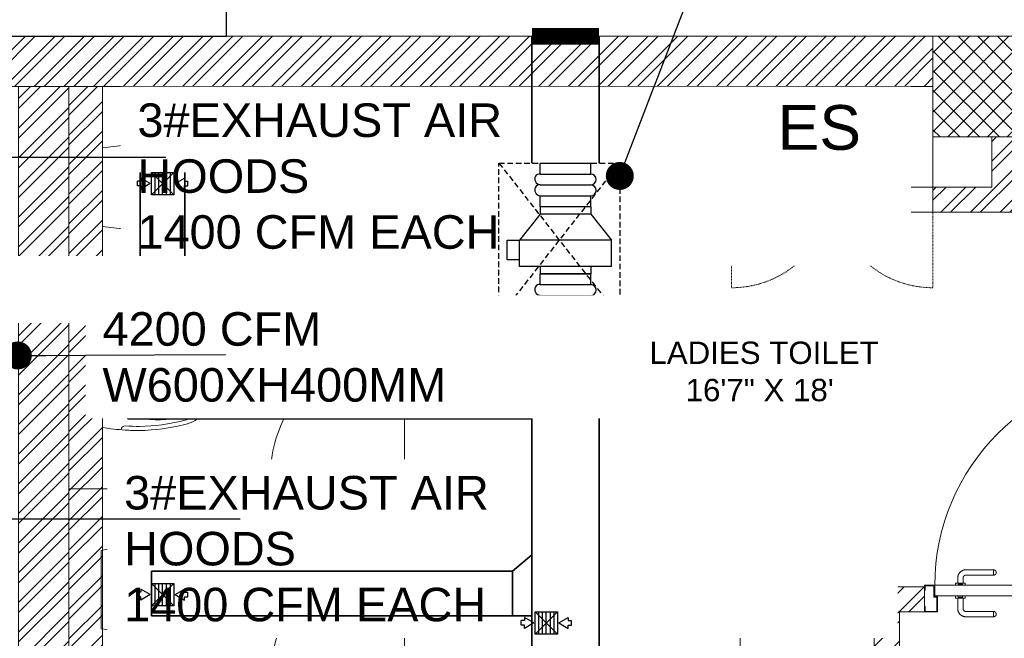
# Model space of a CAD drawing. Header units: inches. Extents: x 105152 to 158499, y 12149 to 30915.
# Tile 248 of 256: x 128340 to 128516, y 21495 to 21605. Entities that reach past the tile are written whole.
import ezdxf

# ---------------------------------------------------------------- set-up
doc = ezdxf.new("R2010")
doc.units = ezdxf.units.IN
doc.header["$MEASUREMENT"] = 0
doc.linetypes.add('HIDDEN', pattern=[0.375, 0.25, -0.125])
for name, color, linetype in [('0-SA-DUCT', 250, 'Continuous'), ('AC-SAD', 104, 'Continuous'), ('PD_025_TEXT', 61, 'Continuous'), ('PP-HVAC- GRILL', 1, 'Continuous')]:
    doc.layers.add(name, color=color, linetype=linetype)
for name, color, linetype, lineweight in [('DIFFUSER', 3, 'Continuous', 30), ('EXHAUST AIR DUCT', 13, 'Continuous', 35), ('HVAC TEXT PP', 104, 'Continuous', 20), ('INLINE  EXHAUST', 211, 'Continuous', 0), ('PD_DOOR', 42, 'Continuous', 25), ('VCD', 5, 'Continuous', 35)]:
    doc.layers.add(name, color=color, linetype=linetype, lineweight=lineweight)
doc.layers.add('PD_BASE', color=8, linetype='Continuous', transparency=0.5)
doc.styles.get("Standard").update_dxf_attribs({"font": 'arial.ttf', "height": 6})
doc.styles.add('style1', font='arial.ttf', dxfattribs={"height": 500})
doc.dimstyles.new('ISO-10', dxfattribs={"dimtxt": 6, "dimasz": 0.5, "dimexe": 1.25, "dimexo": 0.625, "dimtad": 1, "dimtoh": 1, "dimdec": 1, "dimlunit": 4, "dimtxsty": 'Standard', "dimblk": 'ARCHTICK', "dimcen": 2.5, "dimclrt": 3, "dimadec": 0, "dimazin": 0, "dimtfac": 1, "dimtdec": 1, "dimtmove": 1, "dimatfit": 3, "dimfxl": 1, "dimarcsym": 0})

# ---------------------------------------------------------------- blocks, each defined once
blk = doc.blocks.new('A$C24556D30')
at = {"color": 251, "lineweight": 5}
for p, q in [((170, 400), (170, 20)), ((300, 210), (300, 292.2)), ((300, 210), (300, 127.8))]:
    blk.add_line(p, q, dxfattribs=at)
for points in [[(279.9, 412.5, 0.02753), (170, 400, 0.02753)], [(564.9, 366.1, 0.054905), (349.5, 395, 0.054905)], [(569.7, 385.6, 0.054905), (350, 415, 0.054905)], [(300, 210), (300, 290, 0.704392)], [(300, 210), (300, 130, -0.704392)], [(564.9, 53.9, -0.054905), (349.5, 25, -0.054905)], [(170, 20, 0.02753), (279.9, 7.5, 0.02753)], [(569.7, 34.4, -0.054905), (350, 5, -0.054905)]]:
    blk.add_lwpolyline(points, format="xyb", dxfattribs=at)
for centre, radius, start, end in [((279.9, 412.5), 20, 184.5905, 273.8823), ((350, -585), 1000, 90, 94.0204), ((350, -585), 980, 90, 94.0204), ((530, 210), 180, 60, 77.2425), ((360, 292.2), 60, 105.9249, 180), ((439, 15.2), 348.1, 69.701, 105.9249), ((530, 210), 135, 0, 77.2425), ((530, 210), 160, 60, 77.2425), ((530, 210), 160, 0, 60), ((530, 210), 180, 0, 60), ((530, 210), 135, 282.7575, 0), ((530, 210), 160, 300, 0), ((530, 210), 180, 300, 0), ((360, 127.8), 60, 180, 254.0751), ((439, 404.8), 348.1, 254.0751, 290.299), ((530, 210), 160, 282.7575, 300), ((530, 210), 180, 282.7575, 300), ((279.9, 7.5), 20, 86.1177, 175.4095), ((350, 1005), 1000, 265.9796, 270), ((350, 1005), 980, 265.9796, 270)]:
    blk.add_arc(centre, radius, start, end, dxfattribs=at)
blk = doc.blocks.new('door 1')
at = {"layer": 'PD_DOOR', "color": 251, "lineweight": 5}
for p, q in [((160472.9, 15356.5), (160472.9, 15360.1)), ((160472.9, 15360.1), (160472.9, 15356.5)), ((160602.9, 15360.1), (160472.9, 15360.1)), ((160472.9, 15360.1), (160472.9, 15359.7)), ((160472.9, 15335.1), (160472.9, 15360.1)), ((160472.9, 15359.7), (160472.9, 15335.6)), ((159755.9, 15337.6), (159695.9, 15337.6)), ((159695.9, 15337.6), (159695.9, 15312.6)), ((159695.9, 15312.6), (159695.9, 15337.6)), ((159695.9, 15337.6), (159755.9, 15337.6)), ((159695.9, 15212.6), (159695.9, 15337.6)), ((159695.9, 15312.6), (159697.9, 15312.6)), ((159697.9, 15312.6), (159695.9, 15312.6)), ((159697.9, 15312.6), (159697.9, 15335.6)), ((159697.9, 15335.6), (159753.9, 15335.6)), ((159753.9, 15335.6), (159697.9, 15335.6)), ((159697.9, 15335.6), (159697.9, 15312.6)), ((159753.9, 15335.6), (159753.9, 15267.6)), ((159753.9, 15267.6), (159753.9, 15335.6)), ((159755.9, 15265.6), (159755.9, 15337.6)), ((159755.9, 15337.6), (159755.9, 15265.6)), ((160472.9, 15335.1), (160472.9, 15338.8)), ((160472.9, 15338.8), (160472.9, 15335.1)), ((160472.9, 15335.6), (160472.9, 15335.1)), ((160472.9, 15335.1), (160602.9, 15335.1)), ((160615.4, 15322.6), (160615.4, 15272.6)), ((160640.4, 15272.6), (160640.4, 15322.6)), ((160795.9, 15337.6), (160735.9, 15337.6)), ((160735.9, 15337.6), (160735.9, 15265.6)), ((160735.9, 15265.6), (160735.9, 15337.6)), ((160735.9, 15337.6), (160795.9, 15337.6)), ((160737.9, 15267.6), (160737.9, 15335.6)), ((160737.9, 15335.6), (160793.9, 15335.6)), ((160793.9, 15335.6), (160737.9, 15335.6)), ((160737.9, 15335.6), (160737.9, 15267.6)), ((160793.9, 15335.6), (160793.9, 15312.6)), ((160793.9, 15312.6), (160793.9, 15335.6)), ((160793.9, 15312.6), (160795.9, 15312.6)), ((160795.9, 15312.6), (160793.9, 15312.6)), ((160795.9, 15312.6), (160795.9, 15337.6)), ((160795.9, 15337.6), (160795.9, 15312.6)), ((160795.9, 15337.6), (160795.9, 15212.6)), ((159753.9, 15267.6), (159738.9, 15267.6)), ((159738.9, 15267.6), (159738.9, 15214.6)), ((159738.9, 15214.6), (159738.9, 15267.6)), ((159738.9, 15267.6), (159753.9, 15267.6)), ((159740.9, 15212.6), (159740.9, 15265.6)), ((159740.9, 15265.6), (159755.9, 15265.6)), ((159755.9, 15265.6), (159740.9, 15265.6)), ((159740.9, 15265.6), (159740.9, 15212.6)), ((160747.9, 15262.6), (159743.9, 15262.6)), ((159743.9, 15262.6), (159743.9, 15212.6)), ((160747.9, 15262.6), (159743.9, 15262.6)), ((159743.9, 15262.6), (159743.9, 15212.6)), ((160605.4, 15272.6), (160605.4, 15262.6)), ((160622.1, 15272.6), (160605.4, 15272.6)), ((160605.4, 15272.6), (160622.1, 15272.6)), ((160650.4, 15262.6), (160605.4, 15262.6)), ((160605.4, 15262.6), (160650.4, 15262.6)), ((160640.4, 15272.6), (160615.4, 15272.6)), ((160615.4, 15272.6), (160621.7, 15272.6)), ((160617.9, 15267.6), (160617.9, 15262.6)), ((160637.9, 15267.6), (160617.9, 15267.6)), ((160617.9, 15267.6), (160637.9, 15267.6)), ((160637.9, 15262.6), (160617.9, 15262.6)), ((160617.9, 15262.6), (160637.9, 15262.6)), ((160621.7, 15272.6), (160624.7, 15272.6)), ((160624.7, 15272.6), (160627.9, 15272.6)), ((160627.9, 15272.6), (160631.2, 15272.6)), ((160627.9, 15272.6), (160650.4, 15272.6)), ((160631.2, 15272.6), (160634.2, 15272.6)), ((160650.4, 15272.6), (160633.8, 15272.6)), ((160634.2, 15272.6), (160640.4, 15272.6)), ((160637.9, 15262.6), (160637.9, 15267.6)), ((160650.4, 15262.6), (160650.4, 15272.6)), ((160735.9, 15265.6), (160750.9, 15265.6)), ((160750.9, 15265.6), (160735.9, 15265.6)), ((160752.9, 15267.6), (160737.9, 15267.6)), ((160737.9, 15267.6), (160752.9, 15267.6)), ((160747.9, 15212.6), (160747.9, 15262.6)), ((160747.9, 15262.6), (160747.9, 15212.6)), ((160750.9, 15265.6), (160750.9, 15212.6)), ((160750.9, 15212.6), (160750.9, 15265.6)), ((160752.9, 15214.6), (160752.9, 15267.6)), ((160752.9, 15267.6), (160752.9, 15214.6)), ((159697.9, 15237.6), (159695.9, 15237.6)), ((159695.9, 15237.6), (159695.9, 15212.6)), ((159695.9, 15212.6), (159695.9, 15237.6)), ((159695.9, 15237.6), (159697.9, 15237.6)), ((159697.9, 15214.6), (159697.9, 15237.6)), ((159697.9, 15237.6), (159697.9, 15214.6)), ((160795.9, 15237.6), (160793.9, 15237.6)), ((160793.9, 15237.6), (160793.9, 15214.6)), ((160793.9, 15214.6), (160793.9, 15237.6)), ((160793.9, 15237.6), (160795.9, 15237.6)), ((160795.9, 15212.6), (160795.9, 15237.6)), ((160795.9, 15237.6), (160795.9, 15212.6)), ((159695.9, 15212.6), (159740.9, 15212.6)), ((159740.9, 15212.6), (159695.9, 15212.6)), ((159695.9, 15212.6), (159743.9, 15212.6)), ((159743.9, 15212.6), (159695.9, 15212.6)), ((159738.9, 15214.6), (159697.9, 15214.6)), ((159697.9, 15214.6), (159738.9, 15214.6)), ((159793.9, 15212.6), (159743.9, 15212.6)), ((159743.9, 15212.6), (159743.9, 14208.6)), ((159743.9, 15212.6), (160747.9, 15212.6)), ((159743.9, 15212.6), (159793.9, 15212.6)), ((159743.9, 15212.6), (159793.9, 15212.6)), ((159793.9, 15212.6), (159743.9, 15212.6)), ((159793.9, 14208.6), (159793.9, 15212.6)), ((159793.9, 15212.6), (160747.9, 15212.6)), ((159793.9, 15212.6), (160747.9, 15212.6)), ((160747.9, 15212.6), (159793.9, 15212.6)), ((160605.4, 15212.6), (160605.4, 15202.6)), ((160605.4, 15212.6), (160650.4, 15212.6)), ((160639.2, 15212.6), (160605.4, 15212.6)), ((160605.4, 15202.6), (160650.4, 15202.6)), ((160650.4, 15202.6), (160605.4, 15202.6)), ((160615.4, 15202.6), (160615.4, 15177.6)), ((160615.4, 15202.6), (160640.4, 15202.6)), ((160640.4, 15202.6), (160615.4, 15202.6)), ((160617.9, 15212.6), (160617.9, 15207.6)), ((160617.9, 15212.6), (160637.9, 15212.6)), ((160618.3, 15212.6), (160617.9, 15212.6)), ((160617.9, 15207.6), (160637.9, 15207.6)), ((160637.9, 15207.6), (160617.9, 15207.6)), ((160637.9, 15212.6), (160618.3, 15212.6)), ((160637.9, 15207.6), (160637.9, 15212.6)), ((160650.4, 15212.6), (160639.2, 15212.6)), ((160640.4, 15177.6), (160640.4, 15202.6)), ((160650.4, 15202.6), (160650.4, 15212.6)), ((160747.9, 15212.6), (160795.9, 15212.6)), ((160795.9, 15212.6), (160747.9, 15212.6)), ((160750.9, 15212.6), (160795.9, 15212.6)), ((160795.9, 15212.6), (160750.9, 15212.6)), ((160793.9, 15214.6), (160752.9, 15214.6)), ((160752.9, 15214.6), (160793.9, 15214.6)), ((160472.9, 15165.1), (160472.9, 15161.5)), ((160472.9, 15161.5), (160472.9, 15165.1)), ((160602.9, 15165.1), (160472.9, 15165.1)), ((160472.9, 15165.1), (160472.9, 15164.7)), ((160472.9, 15140.1), (160472.9, 15165.1)), ((160472.9, 15164.7), (160472.9, 15140.6)), ((160472.9, 15143.8), (160472.9, 15140.1)), ((160472.9, 15140.1), (160472.9, 15143.8)), ((160472.9, 15140.6), (160472.9, 15140.1)), ((160472.9, 15140.1), (160602.9, 15140.1)), ((159743.9, 14208.6), (159793.9, 14208.6))]:
    blk.add_line(p, q, dxfattribs=at)
at = {"layer": 'PD_DOOR', "color": 251, "lineweight": 5, "flags": 128}
for points in [[(160460.4, 15347.6), (160460.5, 15348.1), (160460.5, 15348.6), (160460.5, 15349.1), (160460.6, 15349.6), (160460.7, 15350.1), (160460.8, 15350.6), (160460.9, 15351.1), (160461.1, 15351.6), (160461.2, 15352), (160461.4, 15352.5), (160461.6, 15353), (160461.9, 15353.4), (160462.1, 15353.9), (160462.4, 15354.3), (160462.6, 15354.7), (160462.9, 15355.1), (160463.2, 15355.5), (160463.5, 15355.9), (160463.9, 15356.3), (160464.2, 15356.6), (160464.6, 15357), (160465, 15357.3), (160465.4, 15357.6), (160465.8, 15357.9), (160466.2, 15358.2), (160466.6, 15358.4), (160467, 15358.7), (160467.5, 15358.9), (160467.9, 15359.1), (160468.4, 15359.3), (160468.9, 15359.5), (160469.4, 15359.6), (160469.8, 15359.8), (160470.3, 15359.9), (160470.8, 15360), (160471.3, 15360), (160471.8, 15360.1), (160472.3, 15360.1), (160472.8, 15360.1), (160472.9, 15360.1)], [(160640.4, 15322.6), (160640.4, 15324.1), (160640.3, 15325.6), (160640.2, 15327.1), (160640, 15328.6), (160639.7, 15330.1), (160639.4, 15331.6), (160639, 15333), (160638.5, 15334.4), (160638, 15335.9), (160637.5, 15337.2), (160636.9, 15338.6), (160636.2, 15340), (160635.5, 15341.3), (160634.7, 15342.6), (160633.9, 15343.8), (160633, 15345), (160632.1, 15346.2), (160631.1, 15347.4), (160630.1, 15348.5), (160629.1, 15349.5), (160628, 15350.6), (160626.8, 15351.5), (160625.7, 15352.5), (160624.4, 15353.4), (160623.2, 15354.2), (160621.9, 15355), (160620.6, 15355.7), (160619.3, 15356.4), (160617.9, 15357), (160616.5, 15357.6), (160615.1, 15358.1), (160613.7, 15358.6), (160612.2, 15359), (160610.8, 15359.3), (160609.3, 15359.6), (160607.8, 15359.8), (160606.3, 15360), (160604.8, 15360.1), (160603.3, 15360.1), (160602.9, 15360.1)], [(160472.9, 15335.1), (160472.4, 15335.2), (160471.9, 15335.2), (160471.4, 15335.2), (160470.9, 15335.3), (160470.5, 15335.4), (160470, 15335.5), (160469.5, 15335.6), (160469, 15335.8), (160468.5, 15335.9), (160468.1, 15336.1), (160467.6, 15336.3), (160467.2, 15336.6), (160466.7, 15336.8), (160466.3, 15337.1), (160465.9, 15337.3), (160465.5, 15337.6), (160465.1, 15337.9), (160464.7, 15338.2), (160464.3, 15338.6), (160464, 15338.9), (160463.6, 15339.3), (160463.3, 15339.7), (160463, 15340.1), (160462.7, 15340.5), (160462.4, 15340.9), (160462.2, 15341.3), (160461.9, 15341.8), (160461.7, 15342.2), (160461.5, 15342.7), (160461.3, 15343.1), (160461.1, 15343.6), (160461, 15344.1), (160460.8, 15344.5), (160460.7, 15345), (160460.6, 15345.5), (160460.5, 15346), (160460.5, 15346.5), (160460.5, 15347), (160460.4, 15347.5), (160460.4, 15347.6)], [(160602.9, 15335.1), (160603.4, 15335.1), (160603.9, 15335.1), (160604.4, 15335.1), (160604.9, 15335), (160605.4, 15334.9), (160605.9, 15334.8), (160606.4, 15334.7), (160606.9, 15334.5), (160607.3, 15334.3), (160607.8, 15334.2), (160608.3, 15334), (160608.7, 15333.7), (160609.2, 15333.5), (160609.6, 15333.2), (160610, 15333), (160610.4, 15332.7), (160610.8, 15332.4), (160611.2, 15332), (160611.6, 15331.7), (160611.9, 15331.4), (160612.2, 15331), (160612.6, 15330.6), (160612.9, 15330.2), (160613.2, 15329.8), (160613.5, 15329.4), (160613.7, 15329), (160614, 15328.5), (160614.2, 15328.1), (160614.4, 15327.6), (160614.6, 15327.2), (160614.8, 15326.7), (160614.9, 15326.2), (160615.1, 15325.7), (160615.2, 15325.3), (160615.3, 15324.8), (160615.3, 15324.3), (160615.4, 15323.8), (160615.4, 15323.3), (160615.4, 15322.8), (160615.4, 15322.6)], [(160602.9, 15140.1), (160604.4, 15140.2), (160605.9, 15140.3), (160607.4, 15140.4), (160608.9, 15140.6), (160610.4, 15140.9), (160611.9, 15141.2), (160613.3, 15141.6), (160614.7, 15142), (160616.2, 15142.5), (160617.5, 15143.1), (160618.9, 15143.7), (160620.3, 15144.4), (160621.6, 15145.1), (160622.9, 15145.9), (160624.1, 15146.7), (160625.3, 15147.6), (160626.5, 15148.5), (160627.7, 15149.5), (160628.8, 15150.5), (160629.8, 15151.5), (160630.9, 15152.6), (160631.8, 15153.8), (160632.8, 15154.9), (160633.7, 15156.1), (160634.5, 15157.4), (160635.3, 15158.7), (160636, 15160), (160636.7, 15161.3), (160637.3, 15162.7), (160637.9, 15164.1), (160638.4, 15165.5), (160638.9, 15166.9), (160639.3, 15168.3), (160639.6, 15169.8), (160639.9, 15171.3), (160640.1, 15172.8), (160640.3, 15174.2), (160640.4, 15175.7), (160640.4, 15177.2), (160640.4, 15177.6)], [(160615.4, 15177.6), (160615.4, 15177.1), (160615.4, 15176.6), (160615.4, 15176.1), (160615.3, 15175.7), (160615.2, 15175.2), (160615.1, 15174.7), (160615, 15174.2), (160614.8, 15173.7), (160614.6, 15173.2), (160614.5, 15172.8), (160614.3, 15172.3), (160614, 15171.9), (160613.8, 15171.4), (160613.5, 15171), (160613.3, 15170.6), (160613, 15170.2), (160612.7, 15169.8), (160612.3, 15169.4), (160612, 15169), (160611.7, 15168.7), (160611.3, 15168.3), (160610.9, 15168), (160610.5, 15167.7), (160610.1, 15167.4), (160609.7, 15167.1), (160609.3, 15166.9), (160608.8, 15166.6), (160608.4, 15166.4), (160607.9, 15166.2), (160607.5, 15166), (160607, 15165.8), (160606.5, 15165.7), (160606, 15165.5), (160605.6, 15165.4), (160605.1, 15165.3), (160604.6, 15165.3), (160604.1, 15165.2), (160603.6, 15165.2), (160603.1, 15165.1), (160602.9, 15165.1)], [(160460.4, 15152.6), (160460.5, 15153.1), (160460.5, 15153.6), (160460.5, 15154.1), (160460.6, 15154.6), (160460.7, 15155.1), (160460.8, 15155.6), (160460.9, 15156.1), (160461.1, 15156.6), (160461.2, 15157), (160461.4, 15157.5), (160461.6, 15158), (160461.9, 15158.4), (160462.1, 15158.9), (160462.4, 15159.3), (160462.6, 15159.7), (160462.9, 15160.1), (160463.2, 15160.5), (160463.5, 15160.9), (160463.9, 15161.3), (160464.2, 15161.6), (160464.6, 15162), (160465, 15162.3), (160465.4, 15162.6), (160465.8, 15162.9), (160466.2, 15163.2), (160466.6, 15163.4), (160467, 15163.7), (160467.5, 15163.9), (160467.9, 15164.1), (160468.4, 15164.3), (160468.9, 15164.5), (160469.4, 15164.6), (160469.8, 15164.8), (160470.3, 15164.9), (160470.8, 15165), (160471.3, 15165), (160471.8, 15165.1), (160472.3, 15165.1), (160472.8, 15165.1), (160472.9, 15165.1)], [(160472.9, 15140.1), (160472.4, 15140.2), (160471.9, 15140.2), (160471.4, 15140.2), (160470.9, 15140.3), (160470.5, 15140.4), (160470, 15140.5), (160469.5, 15140.6), (160469, 15140.8), (160468.5, 15140.9), (160468.1, 15141.1), (160467.6, 15141.3), (160467.2, 15141.6), (160466.7, 15141.8), (160466.3, 15142.1), (160465.9, 15142.3), (160465.5, 15142.6), (160465.1, 15142.9), (160464.7, 15143.2), (160464.3, 15143.6), (160464, 15143.9), (160463.6, 15144.3), (160463.3, 15144.7), (160463, 15145.1), (160462.7, 15145.5), (160462.4, 15145.9), (160462.2, 15146.3), (160461.9, 15146.8), (160461.7, 15147.2), (160461.5, 15147.7), (160461.3, 15148.1), (160461.1, 15148.6), (160461, 15149.1), (160460.8, 15149.5), (160460.7, 15150), (160460.6, 15150.5), (160460.5, 15151), (160460.5, 15151.5), (160460.5, 15152), (160460.4, 15152.5), (160460.4, 15152.6)]]:
    blk.add_lwpolyline(points, dxfattribs=at)
at = {"layer": 'PD_DOOR', "color": 251, "lineweight": 5}
blk.add_arc((159743.9, 15212.6), 1004, 270, 0, dxfattribs=at)
blk = doc.blocks.new('DOOR1')
at = {"color": 251, "xscale": 0.03818181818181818, "yscale": 0.03818181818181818, "zscale": 0.03818181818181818, "rotation": 90}
blk.add_blockref('door 1', (-2370.94, -8406.75), dxfattribs=at)
blk = doc.blocks.new('FIRST FLOOR AR PLAN')
at = {"layer": 'PD_BASE', "lineweight": 5}
h = blk.add_hatch(dxfattribs=at)
h.set_pattern_fill('ANSI37', color=256, scale=20)
h.set_pattern_definition([(45, (268611.2745, 47371.9895), (-1.767766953, 1.767766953), []), (135, (268611.2745, 47371.9895), (-1.767766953, -1.767766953), [])])
h.paths.add_polyline_path([(123922.49, 21602.5), (123907.49, 21602.5), (123907.49, 21584.5), (123922.49, 21584.5)])
h = blk.add_hatch(dxfattribs=at)
h.set_pattern_fill('ANSI32', color=256, scale=10)
h.set_pattern_definition([(45, (123733.2206, 21360.1165), (-2.65165, 2.65165), []), (45, (123734.9884, 21360.1165), (-2.65165, 2.65165), [])])
h.paths.add_polyline_path([(123743.99, 21362.2), (123700.74, 21362.2), (123700.74, 21357.7), (123743.99, 21357.7)])
h.paths.add_polyline_path([(123658.74, 21362.2), (123615.49, 21362.2), (123615.49, 21357.7), (123658.74, 21357.7)], flags=17)
h.paths.add_polyline_path([(123743.99, 21279), (123743.99, 21274.5), (123905.99, 21274.5), (123905.99, 21279), (123752.99, 21279), (123752.99, 21368.5), (123812.99, 21368.5), (123812.99, 21344.5), (123817.49, 21344.5), (123817.49, 21368.5), (123896.99, 21368.5), (123896.99, 21340.5), (123901.49, 21340.5), (123901.49, 21499.5), (123905.99, 21499.5), (123905.99, 21504), (123896.99, 21504), (123896.99, 21377.5), (123752.99, 21377.5), (123752.99, 21593.5), (123743.99, 21593.5)])
h.paths.add_polyline_path([(123688.49, 21269.56), (123692.99, 21269.56), (123692.99, 21274.5), (123701.99, 21274.5), (123701.99, 21279), (123615.49, 21279), (123615.49, 21434.5), (123538.49, 21434.5), (123538.49, 21430), (123610.99, 21430), (123610.99, 21279), (123554.99, 21279), (123554.99, 21274.5), (123688.49, 21274.5)])
h = blk.add_hatch(dxfattribs=at)
h.set_pattern_fill('ANSI32', color=256, scale=10)
h.set_pattern_definition([(45, (150297.4604, 39481.8853), (-2.65165043, 2.65165043), []), (45, (150299.228, 39481.8853), (-2.65165043, 2.65165043), [])])
h.paths.add_polyline_path([(123758.99, 21593.5), (123752.99, 21593.5), (123752.99, 21557.5), (123758.99, 21557.5)])
h.paths.add_polyline_path([(123758.99, 21557.5), (123752.99, 21557.5), (123752.99, 21521.5), (123758.99, 21521.5)])
h.paths.add_polyline_path([(123752.99, 21521.5), (123752.99, 21485.5), (123758.99, 21485.5), (123758.99, 21521.5)])
h.paths.add_polyline_path([(123758.99, 21485.5), (123752.99, 21485.5), (123752.99, 21449.5), (123758.99, 21449.5)])
h.paths.add_polyline_path([(123758.99, 21449.5), (123752.99, 21449.5), (123752.99, 21413.5), (123758.99, 21413.5)])
h.paths.add_polyline_path([(123758.99, 21413.5), (123752.99, 21413.5), (123752.99, 21377.5), (123758.99, 21377.5)])
h.paths.add_polyline_path([(124037.99, 21593.5), (124028.99, 21593.5), (124028.99, 21504), (124024.49, 21504), (124024.49, 21499.5), (124028.99, 21499.5), (124028.99, 21489.5), (124037.99, 21489.5)])
h.paths.add_polyline_path([(123956.99, 21593.5), (123952.49, 21593.5), (123952.49, 21504), (123947.99, 21504), (123947.99, 21499.5), (123982.49, 21499.5), (123982.49, 21504), (123956.99, 21504)])
h.paths.add_polyline_path([(123952.49, 21575.5), (123949.49, 21575.5), (123949.49, 21571), (123952.49, 21571)], flags=17)
h.paths.add_polyline_path([(123925.49, 21575.5), (123922.49, 21575.5), (123922.49, 21584.5), (123917.99, 21584.5), (123917.99, 21575.5), (123907.49, 21575.5), (123907.49, 21571), (123925.49, 21571)])
h.paths.add_polyline_path([(123871.49, 21593.5), (123866.99, 21593.5), (123866.99, 21577.5), (123866.99, 21571), (123871.49, 21571), (123871.49, 21575.5)])
h.paths.add_polyline_path([(124162.49, 21593.5), (124157.99, 21593.5), (124157.99, 21575.5), (124162.49, 21575.5)])
for p, q in [((124283.99, 21602.5), (123501.74, 21602.5)), ((123907.49, 21593.5), (123737.99, 21593.5)), ((123758.99, 21377.5), (123758.99, 21593.5)), ((123866.99, 21593.5), (123866.99, 21571)), ((123871.49, 21593.5), (123871.49, 21571)), ((123917.99, 21584.5), (123917.99, 21575.5)), ((123907.49, 21575.5), (123917.99, 21575.5)), ((123907.49, 21575.5), (123907.49, 21571)), ((123866.99, 21571), (123871.49, 21571)), ((123907.49, 21571), (123925.49, 21571))]:
    blk.add_line(p, q, dxfattribs=at)
at = {"layer": 'PD_BASE', "lineweight": 5, "ltscale": 12}
for p, q in [((123812.99, 21593.5), (123812.99, 21583.5)), ((123907.49, 21584.5), (123907.49, 21575.5)), ((123812.99, 21559.5), (123812.99, 21583.5)), ((123907.49, 21575.5), (123871.49, 21575.5)), ((123907.49, 21571), (123871.49, 21571)), ((123812.99, 21559.5), (123788.99, 21559.5)), ((123812.99, 21559.5), (123812.99, 21545.87)), ((123812.99, 21559.5), (123812.99, 21547.5)), ((123812.99, 21557.5), (123752.99, 21557.5)), ((123812.99, 21523.5), (123812.99, 21547.5)), ((123812.99, 21523.5), (123788.99, 21523.5)), ((123812.99, 21523.5), (123812.99, 21509.87)), ((123812.99, 21523.5), (123812.99, 21511.5)), ((123812.99, 21521.5), (123752.99, 21521.5)), ((123812.99, 21487.5), (123812.99, 21511.5)), ((123872.99, 21377.5), (123872.99, 21504)), ((123896.99, 21504), (123872.99, 21504))]:
    blk.add_line(p, q, dxfattribs=at)
at = {"layer": 'PD_BASE', "linetype": 'HIDDEN', "lineweight": 5, "ltscale": 0.2}
for p, q in [((123871.49, 21575.5), (123871.49, 21557.5)), ((123907.49, 21575.5), (123907.49, 21557.5))]:
    blk.add_line(p, q, dxfattribs=at)
at = {"layer": 'PD_BASE', "lineweight": 5}
blk.add_lwpolyline([(123922.49, 21584.5), (123907.49, 21584.5), (123907.49, 21602.5), (123922.49, 21602.5)], close=True, dxfattribs=at)
at = {"layer": 'PD_BASE', "lineweight": 5, "ltscale": 12}
blk.add_lwpolyline([(123830.99, 21593.5), (123866.99, 21593.5), (123866.99, 21577.5), (123830.99, 21577.5)], close=True, dxfattribs=at)
for centre in [(123812.99, 21559.5), (123812.99, 21523.5), (123812.99, 21487.5)]:
    blk.add_arc(centre, 24, 90, 180, dxfattribs=at)
at = {"layer": 'PD_BASE', "linetype": 'HIDDEN', "lineweight": 5, "ltscale": 0.2}
for centre, start, end in [((123871.49, 21575.5), 270, 0), ((123907.49, 21575.5), 180, 270)]:
    blk.add_arc(centre, 18, start, end, dxfattribs=at)
at = {"layer": 'PD_BASE', "ltscale": 12, "xscale": -0.03684210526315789, "yscale": 0.03684210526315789, "zscale": 0.03684210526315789, "rotation": 180}
for p in [(123752.73, 21583.24), (123752.73, 21547.24), (123752.51, 21511.24)]:
    blk.add_blockref('A$C24556D30', p, dxfattribs=at)
at = {"layer": 'PD_BASE', "insert": (123822.92, 21590.18), "char_height": 8, "width": 128.4952, "attachment_point": 1, "style": 'style1'}
blk.add_mtext('\\pxqc;ES', dxfattribs=at)
at = {"layer": 'PD_BASE', "insert": (123812.26, 21547.87), "char_height": 4, "width": 128.4952, "attachment_point": 1, "style": 'style1', "bg_fill": 2}
blk.add_mtext('\\pxqc; LADIES TOILET\\P16\'7" X 18\'', dxfattribs=at)
at = {"layer": 'PD_BASE', "lineweight": 5}
h = blk.add_hatch(dxfattribs=at)
h.set_pattern_fill('ANSI32', color=256, scale=10)
h.set_pattern_definition([(45, (123173.841, 20768.249), (-2.65165, 2.65165), []), (45, (123175.6088, 20768.249), (-2.65165, 2.65165), [])])
h.paths.add_polyline_path([(123176.99, 20811), (123167.99, 20811), (123167.99, 20729.5), (123176.99, 20729.5)])
h.paths.add_polyline_path([(123538.49, 20663.5), (123368.99, 20663.5), (123368.99, 20654.5), (123538.49, 20654.5)])
h.paths.add_polyline_path([(123722.99, 20663.5), (123553.49, 20663.5), (123553.49, 20654.5), (123722.99, 20654.5)])
h.paths.add_polyline_path([(123176.99, 21527.5), (123167.99, 21527.5), (123167.99, 21446), (123176.99, 21446)])
h.paths.add_polyline_path([(123176.99, 21431), (123167.99, 21431), (123167.99, 21291), (123176.99, 21291)])
h.paths.add_polyline_path([(123176.99, 21276), (123167.99, 21276), (123167.99, 21136), (123176.99, 21136)])
h.paths.add_polyline_path([(123176.99, 21121), (123167.99, 21121), (123167.99, 20981), (123176.99, 20981)])
h.paths.add_polyline_path([(123176.99, 20966), (123167.99, 20966), (123167.99, 20826), (123176.99, 20826)])
h.paths.add_polyline_path([(124268.99, 21602.5), (124102.49, 21602.5), (124102.49, 21593.5), (124268.99, 21593.5)])
h.paths.add_polyline_path([(124087.49, 21602.5), (123922.49, 21602.5), (123922.49, 21593.5), (124087.49, 21593.5)])
h.paths.add_polyline_path([(123907.49, 21602.5), (123737.99, 21602.5), (123737.99, 21593.5), (123907.49, 21593.5)])
h.paths.add_polyline_path([(123722.99, 21602.5), (123553.49, 21602.5), (123553.49, 21593.5), (123722.99, 21593.5)])
h.paths.add_polyline_path([(123353.99, 21602.5), (123242.99, 21602.5), (123242.99, 21593.5), (123353.99, 21593.5)])
h.paths.add_polyline_path([(123227.99, 21602.5), (123167.99, 21602.5), (123167.99, 21542.5), (123176.99, 21542.5), (123176.99, 21593.5), (123227.99, 21593.5)])
h.paths.add_polyline_path([(123176.99, 20714.5), (123167.99, 20714.5), (123167.99, 20654.5), (123227.99, 20654.5), (123227.99, 20663.5), (123176.99, 20663.5)])
h.paths.add_polyline_path([(123353.99, 20663.5), (123242.99, 20663.5), (123242.99, 20654.5), (123353.99, 20654.5)])
h.paths.add_polyline_path([(123762.74, 20663.5), (123737.99, 20663.5), (123737.99, 20654.5), (123762.74, 20654.5)])
h.paths.add_polyline_path([(123907.49, 20663.5), (123882.74, 20663.5), (123882.74, 20654.5), (123907.49, 20654.5)])
h.paths.add_polyline_path([(123944.99, 20663.5), (123922.49, 20663.5), (123922.49, 20654.5), (123944.99, 20654.5)])
h.paths.add_polyline_path([(124087.49, 20663.5), (124064.99, 20663.5), (124064.99, 20654.5), (124087.49, 20654.5)])
h.paths.add_polyline_path([(124124.99, 20663.5), (124102.49, 20663.5), (124102.49, 20654.5), (124124.99, 20654.5)])
h.paths.add_polyline_path([(124268.99, 20663.5), (124244.99, 20663.5), (124244.99, 20654.5), (124268.99, 20654.5)])
h.paths.add_polyline_path([(124283.99, 20672.5), (124274.99, 20672.5)])
h.paths.add_polyline_path([(124283.99, 20811), (124274.99, 20811), (124274.99, 20672.5), (124283.99, 20672.5)])
h.paths.add_polyline_path([(124283.99, 20966), (124274.99, 20966), (124274.99, 20826), (124283.99, 20826)])
h.paths.add_polyline_path([(124283.99, 21276), (124274.99, 21276), (124274.99, 20981), (124283.99, 20981)])
h.paths.add_polyline_path([(124283.99, 21584.5), (124274.99, 21584.5), (124274.99, 21446), (124283.99, 21446)])
h.paths.add_polyline_path([(124265.99, 21443), (124160.99, 21443), (124160.99, 21434), (124265.99, 21434)])
h.paths.add_polyline_path([(124160.99, 21431), (124151.99, 21431), (124151.99, 21353), (124160.99, 21353)])
h.paths.add_polyline_path([(124151.99, 21443), (124079.99, 21443), (124079.99, 21434), (124151.99, 21434)])
h.paths.add_polyline_path([(124079.99, 21431), (124070.99, 21431), (124070.99, 21353), (124079.99, 21353)])
h.paths.add_polyline_path([(124070.99, 21443), (123989.99, 21443), (123989.99, 21341), (124016.99, 21341), (124016.99, 21350), (123998.99, 21350), (123998.99, 21434), (124070.99, 21434)])
h.paths.add_polyline_path([(124070.99, 21350), (124052.99, 21350), (124052.99, 21341), (124070.99, 21341)], flags=17)
h.paths.add_polyline_path([(124097.99, 21350), (124079.99, 21350), (124079.99, 21341), (124097.99, 21341)])
h.paths.add_polyline_path([(124151.99, 21350), (124133.99, 21350), (124133.99, 21341), (124151.99, 21341)])
h.paths.add_polyline_path([(124160.99, 21341), (124151.99, 21341), (124151.99, 21278), (124160.99, 21278)])
h.paths.add_polyline_path([(124283.99, 21292), (124274.99, 21292), (124274.99, 21291), (124283.99, 21291)])
h.paths.add_polyline_path([(124283.99, 21431), (124274.99, 21431), (124274.99, 21412), (124283.99, 21412)])
h.paths.add_polyline_path([(123405.74, 21593.5), (123405.74, 21602.5), (123368.99, 21602.5), (123368.99, 21593.5)])
h.paths.add_polyline_path([(123501.74, 21602.5), (123501.74, 21593.5), (123538.49, 21593.5), (123538.49, 21602.5)])
blk.add_lwpolyline([(123905.99, 21279), (123752.99, 21279), (123752.99, 21368.5), (123812.99, 21368.5), (123812.99, 21344.5), (123817.49, 21344.5), (123817.49, 21368.5), (123896.99, 21368.5), (123896.99, 21340.5), (123901.49, 21340.5), (123901.49, 21499.5), (123905.99, 21499.5), (123905.99, 21504), (123896.99, 21504), (123896.99, 21377.5), (123752.99, 21377.5), (123752.99, 21593.5), (123743.99, 21593.5), (123743.99, 21279), (123743.99, 21279)], dxfattribs=at)
at = {"layer": 'PD_BASE', "ltscale": 25, "rotation": 90.00000000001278}
blk.add_blockref('DOOR1', (121638.72, 24456.06), dxfattribs=at)
blk = doc.blocks.new('_ArchTick')
at = {"color": 0, "linetype": 'ByBlock', "const_width": 0.15}
blk.add_lwpolyline([(-0.5, -0.5), (0.5, 0.5)], dxfattribs=at)
blk = doc.blocks.new('zw$E1C9')
at = {"layer": '0-SA-DUCT', "color": 1}
for p, q in [((0, 3.74), (6, 9.74)), ((0, 9.74), (6, 3.74)), ((0, 8.74), (6, 8.74)), ((0, 7.74), (6, 7.74)), ((0, 6.74), (6, 6.74)), ((6, 5.74), (0, 5.74)), ((6, 4.74), (0, 4.74))]:
    blk.add_line(p, q, dxfattribs=at)
at = {"layer": '0-SA-DUCT', "color": 1, "lineweight": 30}
blk.add_lwpolyline([(0, 9.74), (6, 9.74), (6, 3.74), (0, 3.74)], close=True, dxfattribs=at)
at = {"layer": 'DIFFUSER', "color": 3, "extrusion": (2.80089e-06, 4.46e-14, 1)}
for p, q in [((2.38, 12.59, 0), (2.38, 13.49, 0)), ((2.38, 13.49, 0), (3.62, 13.49, 0)), ((3.62, 12.59, 0), (3.62, 13.49, 0)), ((3, 10.1, 0), (1.51, 12.59, 0)), ((1.51, 12.59, 0), (2.38, 12.59, 0)), ((3, 10.1, 0), (4.49, 12.59, 0)), ((4.49, 12.59, 0), (3.62, 12.59, 0))]:
    blk.add_line(p, q, dxfattribs=at)
at = {"layer": 'DIFFUSER', "color": 8, "extrusion": (-4.46e-14, -2.80089e-06, 1)}
blk.add_line((1, 8.74, 0), (1, 8.74, 0), dxfattribs=at)
at = {"layer": 'DIFFUSER', "color": 3, "extrusion": (2.80089e-06, -4.46e-14, 1)}
for p, q in [((3, 3.39, 0), (1.51, 0.9, 0)), ((3, 3.39, 0), (4.49, 0.9, 0)), ((1.51, 0.9, 0), (2.38, 0.9, 0)), ((2.38, 0.9, 0), (2.38, 0, 0)), ((2.38, 0, 0), (3.62, 0, 0)), ((4.49, 0.9, 0), (3.62, 0.9, 0)), ((3.62, 0.9, 0), (3.62, 0, 0))]:
    blk.add_line(p, q, dxfattribs=at)
blk = doc.blocks.new('zw$239F')
at = {"layer": 'AC-SAD', "color": 8, "linetype": 'HIDDEN', "ltscale": 50}
for p, q in [((345, 0), (0, 270)), ((0, 0), (345, 270))]:
    blk.add_line(p, q, dxfattribs=at)
at = {"layer": 'AC-SAD'}
for p, q in [((113.9, 205.2), (172.5, 251.6)), ((172.5, 251.6), (172.5, 45.7)), ((231.1, 251.6), (172.5, 251.6)), ((231.1, 251.6), (231.1, 45.7)), ((97.6, 205.2), (97.6, 92.1)), ((97.6, 205.2), (113.9, 205.2)), ((113.9, 205.2), (113.9, 92.1)), ((231.1, 205.2), (247.3, 205.2)), ((247.3, 205.2), (247.3, 92.1)), ((345, 205.2), (345, 92.1)), ((97.6, 92.1), (113.9, 92.1)), ((113.9, 92.1), (172.5, 45.7)), ((231.1, 92.1), (247.3, 92.1)), ((231.1, 45.7), (172.5, 45.7)), ((172.5, 18.4), (172.5, 45.7)), ((216.1, 45.7), (216.1, 18.4)), ((216.1, 18.4), (172.5, 18.4))]:
    blk.add_line(p, q, dxfattribs=at)
at = {"layer": 'AC-SAD', "ltscale": 500}
for p, q in [((24.4, 205.2), (0, 205.2)), ((0, 92.1), (0, 205.2)), ((97.6, 205.2), (73.2, 205.2)), ((271.7, 205.2), (247.3, 205.2)), ((247.3, 92.1), (247.3, 205.2)), ((345, 205.2), (320.6, 205.2)), ((24.4, 92.1), (0, 92.1)), ((97.6, 92.1), (73.2, 92.1)), ((271.7, 92.1), (247.3, 92.1)), ((345, 92.1), (320.6, 92.1))]:
    blk.add_line(p, q, dxfattribs=at)
at = {"layer": 'AC-SAD', "color": 1, "ltscale": 500}
for p, q in [((24.4, 92.1), (24.4, 205.2)), ((48.8, 92.1), (48.8, 205.2)), ((73.2, 92.1), (73.2, 205.2)), ((271.7, 92.1), (271.7, 205.2)), ((296.1, 92.1), (296.1, 205.2)), ((320.6, 92.1), (320.6, 205.2))]:
    blk.add_line(p, q, dxfattribs=at)
at = {"layer": 'AC-SAD', "color": 8, "linetype": 'HIDDEN', "ltscale": 50}
blk.add_lwpolyline([(0, 0), (0, 270), (345, 270), (345, 0)], close=True, dxfattribs=at)
at = {"layer": 'AC-SAD', "color": 1, "ltscale": 500}
for centre, major_axis, ratio, start_param, end_param in [((36.6, 205.2), (-8.63, 8.63), 1, 3.926991, 7.068583), ((61, 205.2), (-8.63, 8.63), 1, 3.926991, 7.068583), ((283.9, 205.2), (-8.63, 8.63), 1, 3.926991, 7.068583), ((308.3, 205.2), (-8.63, 8.63), 1, 3.926991, 7.068583), ((36.6, 92.1), (-9.21, -9.21), 0.885218, 5.436977, 8.57857), ((61, 92.1), (-9.21, -9.21), 0.885218, 5.436977, 8.57857), ((283.9, 92.1), (-9.21, -9.21), 0.885218, 5.436977, 8.57857), ((308.3, 92.1), (-9.21, -9.21), 0.885218, 5.436977, 8.57857)]:
    blk.add_ellipse(centre, major_axis=major_axis, ratio=ratio, start_param=start_param, end_param=end_param, dxfattribs=at)
blk = doc.blocks.new('zw$9BF9')
at = {"color": 8}
blk.add_lwpolyline([(-592.68, 252.5), (-217.8, 252.5), (-217.8, 350.02), (-592.68, 350.02)], close=True, dxfattribs=at)
at = {"layer": 'EXHAUST AIR DUCT'}
for p, q in [((-166.68, 192.08, 0), (-163.21, 195.02, 0)), ((-235.48, 192.08, 0), (-235.48, 184.08, 0)), ((-235.48, 192.08, 0), (-166.68, 192.08, 0)), ((-166.68, 184.08, 0), (-166.68, 192.08, 0)), ((-235.48, 184.08, 0), (-163.21, 184.08, 0))]:
    blk.add_line(p, q, dxfattribs=at)
at = {"layer": 'EXHAUST AIR DUCT', "const_width": 3}
blk.add_lwpolyline([(-163.21, 252.5), (-151.21, 252.5)], dxfattribs=at)
at = {"layer": 'PP-HVAC- GRILL', "lineweight": 30, "ltscale": 1000, "xscale": 0.6666666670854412, "yscale": 0.6666666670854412, "zscale": 0.6666666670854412, "rotation": 90}
blk.add_blockref('zw$E1C9', (-224.76, 186.46, 0), dxfattribs=at)
at = {"layer": 'HVAC TEXT PP', "char_height": 6, "attachment_point": 1, "bg_fill": 2}
for insert in [(-233.75, 240.48), (-236.13, 173.83)]:
    blk.add_mtext_dynamic_manual_height_columns('\\pxql;3#EXHAUST AIR \\PHOODS\\P1400 CFM EACH', width=135.3112, gutter_width=50, heights=[-27.14], dxfattribs=dict(at, insert=insert))
at = {"layer": 'EXHAUST AIR DUCT'}
for p, q in [((-163.21, 229.8, 0), (-163.21, 252.5, 0)), ((-151.21, 229.8, 0), (-151.21, 252.5, 0)), ((-233.26, 228.13, 0), (-233.26, 192.08, 0)), ((-225.26, 228.13, 0), (-225.26, 192.08, 0)), ((-163.21, 202.2, 0), (-163.21, 30.36, 0)), ((-151.21, 202.2, 0), (-151.21, 30.36, 0)), ((-151.21, 165.39), (-151.21, 173.39)), ((-166.68, 156.82, 0), (-163.21, 159.75, 0)), ((-231.26, 156.82, 0), (-231.26, 148.82, 0)), ((-231.26, 156.82, 0), (-166.68, 156.82, 0)), ((-166.68, 148.82, 0), (-166.68, 156.82, 0)), ((-231.26, 148.82, 0), (-163.21, 148.82, 0))]:
    blk.add_line(p, q, dxfattribs=at)
at = {"layer": 'INLINE  EXHAUST', "lineweight": 30, "ltscale": 1000, "xscale": 0.08, "yscale": 0.08, "zscale": 0.08, "rotation": 270}
blk.add_blockref('zw$239F', (-169.1, 229.8, 0), dxfattribs=at)
at = {"layer": 'PP-HVAC- GRILL', "lineweight": 30, "ltscale": 1000, "xscale": 0.6666666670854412, "yscale": 0.6666666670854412, "zscale": 0.6666666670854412, "rotation": 90}
for p in [(-224.76, 224.13, 0), (-224.76, 150.61, 0), (-156.15, 145.54, 0)]:
    blk.add_blockref('zw$E1C9', p, dxfattribs=at)
at = {"layer": 'EXHAUST AIR DUCT'}
blk.add_leader([(-147.5, 227.5, 0), (-127.72, 278.98, 0), (-111.56, 278.98, 0)], dimstyle='ISO-10', override={"dimasz": 5, "dimtad": 0, "dimldrblk": 'Dot'}, dxfattribs=at)
at = {"layer": 'HVAC TEXT PP'}
for points in [[(-299.22, 230.84, 5.23), (-228.7, 230.84, 5.23)], [(-283.01, 166.19), (-215.36, 166.19)]]:
    blk.add_leader(points, dimstyle='ISO-10', override={"dimasz": 5, "dimtad": 0, "dimldrblk": 'Dot'}, dxfattribs=at)
at = {"layer": 'VCD', "insert": (-311.13, 210.2, 19.24), "char_height": 6, "attachment_point": 1, "bg_fill": 2}
blk.add_mtext_dynamic_manual_height_columns('\\pxql;VCD', width=135.3112, gutter_width=50, heights=[-6], dxfattribs=at)
at = {"layer": 'HVAC TEXT PP', "insert": (-240, 203.13, 19.24), "char_height": 6, "attachment_point": 1, "bg_fill": 2}
blk.add_mtext_dynamic_manual_height_columns('\\pxql;4200 CFM \\PW600XH400MM', width=135.3112, gutter_width=50, heights=[-16], dxfattribs=at)
at = {"layer": 'HVAC TEXT PP'}
blk.add_leader([(-255.14, 195.39), (-217.98, 195.54)], dimstyle='ISO-10', override={"dimasz": 5, "dimtad": 0, "dimldrblk": 'Dot'}, dxfattribs=at)

msp = doc.modelspace()

# ---------------------------------------------------------------- block references
at = {"layer": 'PD_025_TEXT'}
msp.add_blockref('FIRST FLOOR AR PLAN', (4595.69, 0), dxfattribs=at)

# ---------------------------------------------------------------- next in the draw order: block references
msp.add_blockref('zw$9BF9', (128594.68, 21350), dxfattribs=at)

doc.saveas('drawing.dxf')
